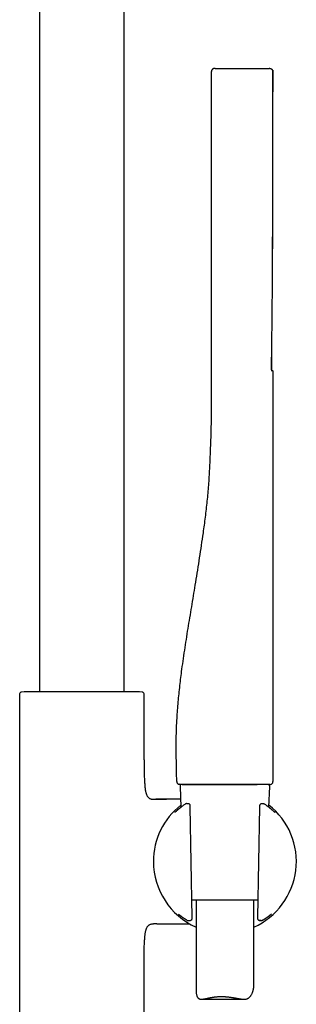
# Model space of a CAD drawing. Header units: millimetres. Extents: x 8 to 891, y 12 to 2057.
# Tile 13 of 15: x 819 to 891, y 1546 to 1802. Entities that reach past the tile are written whole.
import ezdxf

# ---------------------------------------------------------------- set-up
doc = ezdxf.new("R2010")
doc.units = ezdxf.units.MM

msp = doc.modelspace()

# ---------------------------------------------------------------- linework, layer by layer
at = {"color": 7, "linetype": 'Continuous', "lineweight": 30}
for p, q in [((824.4, 1994.72), (824.4, 1627.37)), ((846.4, 1627.37), (846.4, 1994.72)), ((870.05, 1788.9), (884.05, 1788.9)), ((884.24, 1788.9), (884.31, 1788.9)), ((884.71, 1788.75), (884.75, 1788.72)), ((869.04, 1697.9), (869.04, 1788.1)), ((869.04, 1788.1), (869.04, 1788.1)), ((885.04, 1788.1), (885.04, 1788.1)), ((885.04, 1788.1), (885.04, 1785.2)), ((885.04, 1788.1), (885.04, 1788.1)), ((885.04, 1785.2), (885.04, 1785.2)), ((885.04, 1782.9), (885.04, 1782.9)), ((885.04, 1710.4), (885.04, 1604.1)), ((819.25, 1626.82), (819.25, 1512.18)), ((820.4, 1627.37), (819.72, 1627.32)), ((850.41, 1627.37), (820.4, 1627.37)), ((851.09, 1627.32), (850.41, 1627.37)), ((851.55, 1609.72), (851.55, 1626.82)), ((860.06, 1604.1), (860.04, 1604.1)), ((860.92, 1602.88), (861.15, 1597.48)), ((861.42, 1603.4), (871.29, 1603.4)), ((871.29, 1603.4), (880.95, 1603.4)), ((880.94, 1603.4), (880.99, 1603.41)), ((883.94, 1597.48), (884.18, 1602.88)), ((884.17, 1603.4), (884.18, 1603.4)), ((884.32, 1603.4), (884.34, 1603.4)), ((853.98, 1599.55), (854.55, 1599.55)), ((854.55, 1599.55), (857.42, 1599.55)), ((862.28, 1598.3), (862.26, 1598.28)), ((862.3, 1598.31), (862.3, 1598.31)), ((862.64, 1598.4), (862.58, 1598.4)), ((862.58, 1598.4), (862.58, 1598.4)), ((863.33, 1598.27), (863.26, 1598.31)), ((864.07, 1568.94), (863.57, 1597.56)), ((881.53, 1597.56), (881.03, 1568.94)), ((881.87, 1598.32), (881.79, 1598.28)), ((882.16, 1598.39), (882.1, 1598.39)), ((882.46, 1598.39), (882.17, 1598.39)), ((882.5, 1598.39), (882.46, 1598.39)), ((882.8, 1598.31), (882.79, 1598.31)), ((882.97, 1598.19), (882.97, 1598.19)), ((881.11, 1573.4), (863.99, 1573.4)), ((865.05, 1573.4), (865.05, 1549.9)), ((880.05, 1550.83), (880.05, 1573.4)), ((854.55, 1567.25), (853.98, 1567.25)), ((854.87, 1567.25), (854.55, 1567.25)), ((862.74, 1568.18), (862.74, 1568.18)), ((862.97, 1568.1), (862.99, 1568.1)), ((863, 1568.1), (863.01, 1568.1)), ((863.65, 1568.14), (863.75, 1568.17)), ((881.37, 1568.17), (881.47, 1568.13)), ((882.09, 1568.1), (882.09, 1568.1)), ((882.18, 1568.11), (882.19, 1568.11)), ((882.35, 1568.18), (882.36, 1568.18)), ((882.37, 1568.19), (882.5, 1568.27)), ((851.55, 1512.18), (851.55, 1557.08)), ((866.44, 1547.72), (877.53, 1547.72))]:
    msp.add_line(p, q, dxfattribs=at)
at = {"color": 7, "linetype": 'Continuous', "lineweight": 30, "flags": 128}
for points in [[(884.75, 1710.7), (884.75, 1711.24), (884.74, 1712.2), (884.74, 1713.12), (884.74, 1714.02), (884.73, 1714.88), (884.73, 1715.71), (884.73, 1716.51), (884.73, 1716.53)], [(860.74, 1603.4), (860.66, 1603.41), (860.58, 1603.42)]]:
    msp.add_lwpolyline(points, dxfattribs=at)
at = {"color": 7, "linetype": 'Continuous', "lineweight": 30}
for centre, radius, start, end in [((819.75, 1626.82), 0.5, 93.928, 180), ((851.05, 1626.82), 0.5, 0, 86.072), ((860.74, 1604.1), 0.7, 180.3072, 247.4398), ((861.42, 1602.9), 0.5, 90, 182.4813), ((883.68, 1602.9), 0.5, 357.5187, 90), ((884.34, 1604.1), 0.7, 272.2611, 360), ((872.55, 1583.4), 18.56, 127.9696, 180), ((862.58, 1597.9), 0.5, 90, 123.7556), ((862.99, 1597.89), 0.5, 57.5809, 89.0518), ((863.06, 1597.84), 0.5, 1.6103, 57.5809), ((872.55, 1583.4), 18.56, 293.8381, 52.0304), ((882.04, 1597.84), 0.5, 119.282, 178.3057), ((882.11, 1597.89), 0.5, 90.9389, 119.282), ((882.51, 1597.89), 0.5, 56.5683, 91.0345), ((882.68, 1597.78), 0.5, 55.6203, 55.9415), ((885.29, 1595.71), 0.5, 53.9781, 63.0713), ((872.55, 1583.4), 18.56, 180, 246.1619), ((860.87, 1570.11), 0.5, 232.8367, 235.8542), ((884.15, 1570.06), 0.5, 306.1061, 307.4474), ((863.48, 1568.61), 0.5, 270.5884, 290.4221), ((863.57, 1568.64), 0.5, 290.4221, 0.3961), ((881.53, 1568.64), 0.5, 179.6868, 251.8365), ((881.63, 1568.61), 0.5, 251.8365, 269.4168)]:
    msp.add_arc(centre, radius, start, end, dxfattribs=at)
for points, knots in [([(869.78, 1788.9), (869.75, 1788.9), (869.69, 1788.89), (869.6, 1788.87), (869.52, 1788.84), (869.43, 1788.79), (869.34, 1788.73), (869.25, 1788.64), (869.17, 1788.54), (869.1, 1788.42), (869.06, 1788.3), (869.04, 1788.18), (869.04, 1788.13), (869.04, 1788.1)], [0, 0, 0, 0, 0.0759452, 0.1494879, 0.2198371, 0.2863105, 0.4054173, 0.5040469, 0.6017799, 0.7195547, 0.8539731, 0.9259499, 1, 1, 1, 1]), ([(870.05, 1788.9), (870.04, 1788.9), (870.01, 1788.9), (869.97, 1788.9), (869.94, 1788.9), (869.9, 1788.9), (869.88, 1788.9), (869.86, 1788.9), (869.84, 1788.9), (869.84, 1788.9), (869.84, 1788.9)], [0, 0, 0, 0, 0.125368, 0.249318, 0.375001, 0.49781, 0.626643, 0.749651, 0.872274, 1, 1, 1, 1]), ([(884.24, 1788.9), (884.24, 1788.9), (884.23, 1788.9), (884.19, 1788.9), (884.13, 1788.9), (884.08, 1788.9), (884.05, 1788.9)], [0, 0, 0, 0, 0.24997, 0.498441, 0.749976, 1, 1, 1, 1]), ([(884.24, 1788.9), (884.29, 1788.9), (884.33, 1788.9), (884.38, 1788.89), (884.38, 1788.89)], [0, 0, 0, 0, 0.941421, 1, 1, 1, 1]), ([(884.31, 1788.9), (884.33, 1788.9), (884.41, 1788.89), (884.54, 1788.85), (884.68, 1788.78), (884.76, 1788.71), (884.8, 1788.67)], [0, 0, 0, 0, 0.144662, 0.421773, 0.710405, 1, 1, 1, 1]), ([(885.02, 1788.1), (885.02, 1788.12), (885.03, 1788.18), (885.02, 1788.27), (885, 1788.35), (884.97, 1788.44), (884.92, 1788.52), (884.87, 1788.6), (884.81, 1788.67), (884.76, 1788.71), (884.74, 1788.73)], [0, 0, 0, 0, 0.115214, 0.234498, 0.357349, 0.483148, 0.611163, 0.74057, 0.870485, 1, 1, 1, 1]), ([(884.87, 1732.4), (884.87, 1732.61), (884.88, 1733.07), (884.88, 1733.79), (884.89, 1734.57), (884.89, 1735.37), (884.9, 1736.2), (884.9, 1737.04), (884.91, 1737.9), (884.91, 1738.79), (884.92, 1739.92), (884.93, 1741.29), (884.94, 1742.86), (884.95, 1744.42), (884.96, 1745.96), (884.97, 1747.49), (884.97, 1749), (884.98, 1750.49), (884.98, 1751.95), (884.99, 1753.38), (884.99, 1754.78), (885, 1756.12), (885, 1757.39), (885, 1758.6), (885, 1759.56), (885, 1760.26), (885.01, 1760.71), (885.01, 1761.16), (885.01, 1761.6), (885.01, 1762.05), (885.01, 1762.5), (885.01, 1762.99), (885.01, 1763.5), (885.01, 1764.03), (885.01, 1764.6), (885.01, 1765.2), (885.01, 1765.86), (885.01, 1766.6), (885.02, 1767.41), (885.02, 1768.26), (885.02, 1769.11), (885.02, 1769.94), (885.02, 1770.76), (885.02, 1771.6), (885.02, 1772.48), (885.02, 1773.38), (885.02, 1774.37), (885.02, 1775.45), (885.02, 1776.63), (885.02, 1777.84), (885.02, 1779.05), (885.02, 1780.25), (885.02, 1781.44), (885.02, 1782.65), (885.03, 1783.9), (885.03, 1785.19), (885.03, 1786.5), (885.03, 1787.48), (885.03, 1788.01), (885.03, 1788.1)], [0, 0, 0, 0, 0.011437, 0.024977, 0.038968, 0.053412, 0.06831, 0.083382, 0.098893, 0.114843, 0.131106, 0.159875, 0.188218, 0.216137, 0.24363, 0.271245, 0.298418, 0.325149, 0.351411, 0.377095, 0.402188, 0.426691, 0.44898, 0.470756, 0.49202, 0.500233, 0.508368, 0.516423, 0.5244, 0.532297, 0.540414, 0.549045, 0.558193, 0.567855, 0.578033, 0.588725, 0.599933, 0.613805, 0.628391, 0.643694, 0.659712, 0.673864, 0.688532, 0.703715, 0.719413, 0.735626, 0.752355, 0.772732, 0.793825, 0.815634, 0.838158, 0.858874, 0.88016, 0.902017, 0.924445, 0.947443, 0.971011, 0.99515, 1, 1, 1, 1]), ([(884.93, 1788.5), (884.95, 1788.47), (885, 1788.39), (885.03, 1788.25), (885.04, 1788.15), (885.04, 1788.1)], [0, 0, 0, 0, 0.2740012, 0.6475565, 1, 1, 1, 1]), ([(885.03, 1788.24), (885.03, 1788.24), (885.04, 1788.19), (885.04, 1788.15), (885.04, 1788.1)], [0, 0, 0, 0, 0.0691161, 1, 1, 1, 1]), ([(885.03, 1785.11), (885.03, 1785.26), (885.03, 1785.83), (885.03, 1786.83), (885.03, 1787.68), (885.03, 1788.1)], [0, 0, 0, 0, 0.154636, 0.57171, 1, 1, 1, 1]), ([(885.03, 1785.11), (885.03, 1785.12), (885.04, 1785.15), (885.04, 1785.18), (885.04, 1785.2)], [0, 0, 0, 0, 0.372869, 1, 1, 1, 1]), ([(885.04, 1785.2), (885.04, 1785.18), (885.04, 1785.15), (885.03, 1785.12), (885.03, 1785.11)], [0, 0, 0, 0, 0.618396, 1, 1, 1, 1]), ([(885.04, 1785.2), (885.04, 1785.19), (885.04, 1785.19), (885.04, 1785.13), (885.04, 1785.03), (885.04, 1784.9), (885.04, 1784.73), (885.04, 1784.53), (885.04, 1784.3), (885.04, 1784.05), (885.04, 1783.78), (885.04, 1783.5), (885.04, 1783.2), (885.04, 1783), (885.04, 1782.9)], [0, 0, 0, 0, 0.083333, 0.166666, 0.249999, 0.333332, 0.416665, 0.499998, 0.583332, 0.666665, 0.749999, 0.833332, 0.916666, 1, 1, 1, 1]), ([(884.68, 1712.55), (884.68, 1712.67), (884.68, 1713.03), (884.69, 1713.63), (884.7, 1714.34), (884.71, 1715.01), (884.72, 1715.65), (884.73, 1716.26), (884.73, 1716.83), (884.74, 1717.37), (884.75, 1717.88), (884.75, 1718.36), (884.76, 1718.81), (884.76, 1719.23), (884.77, 1719.62), (884.77, 1719.98), (884.78, 1720.32), (884.78, 1721.02), (884.8, 1722.09), (884.81, 1723.54), (884.84, 1725.84), (884.87, 1728.99), (884.9, 1733.21), (884.93, 1737.69), (884.96, 1742.42), (884.98, 1747.59), (885, 1753.18), (885.02, 1759.2), (885.02, 1763.55), (885.03, 1766.22), (885.03, 1767.22), (885.03, 1768.21), (885.03, 1769.19), (885.03, 1770.16), (885.03, 1771.08), (885.03, 1771.98), (885.03, 1772.66), (885.03, 1773.14), (885.03, 1773.45), (885.03, 1773.79), (885.03, 1774.15), (885.03, 1774.55), (885.03, 1774.97), (885.03, 1775.4), (885.03, 1775.86), (885.03, 1776.34), (885.04, 1776.85), (885.04, 1777.41), (885.04, 1778.02), (885.04, 1778.68), (885.04, 1779.37), (885.04, 1780.1), (885.04, 1780.86), (885.04, 1781.65), (885.04, 1782.34), (885.04, 1782.76), (885.04, 1782.9)], [0, 0, 0, 0, 0.004995, 0.01553, 0.025606, 0.035223, 0.044381, 0.052928, 0.061032, 0.068693, 0.075911, 0.08282, 0.089267, 0.095253, 0.100778, 0.105841, 0.110619, 0.115416, 0.135658, 0.156314, 0.177342, 0.233839, 0.290336, 0.357594, 0.424852, 0.492108, 0.577706, 0.663303, 0.748899, 0.763022, 0.777145, 0.791269, 0.805362, 0.819062, 0.832264, 0.844968, 0.857174, 0.861164, 0.865539, 0.870336, 0.875555, 0.881195, 0.887257, 0.893359, 0.899836, 0.906687, 0.913914, 0.921515, 0.930441, 0.939834, 0.949695, 0.960022, 0.970816, 0.982077, 0.993805, 1, 1, 1, 1]), ([(884.87, 1732.4), (884.88, 1732.9), (884.9, 1734.91), (884.93, 1738.45), (884.96, 1742.99), (884.99, 1748.27), (885.01, 1754.29), (885.02, 1760.39), (885.03, 1764.23), (885.03, 1765.81)], [0, 0, 0, 0, 0.045105, 0.181058, 0.317013, 0.452972, 0.655298, 0.857629, 1, 1, 1, 1]), ([(884.72, 1710.51), (884.72, 1710.51), (884.72, 1710.51), (884.72, 1710.52), (884.72, 1710.55), (884.71, 1710.59), (884.71, 1710.66), (884.7, 1710.76), (884.69, 1710.89), (884.69, 1711.06), (884.68, 1711.24), (884.68, 1711.44), (884.68, 1711.65), (884.68, 1711.87), (884.68, 1712.1), (884.68, 1712.32), (884.68, 1712.48), (884.68, 1712.55)], [0, 0, 0, 0, 0.005552, 0.045379, 0.092492, 0.146455, 0.205604, 0.268158, 0.353749, 0.438654, 0.52225, 0.604723, 0.686259, 0.76705, 0.847293, 0.927182, 1, 1, 1, 1]), ([(884.75, 1710.7), (884.75, 1710.7), (884.75, 1710.7), (884.74, 1710.7), (884.72, 1710.7), (884.7, 1710.7)], [0, 0, 0, 0, 0.143219, 0.429659, 1, 1, 1, 1]), ([(884.75, 1710.7), (884.77, 1710.7), (884.83, 1710.69), (884.91, 1710.65), (884.98, 1710.59), (885.03, 1710.5), (885.04, 1710.43), (885.04, 1710.4)], [0, 0, 0, 0, 0.176742, 0.366796, 0.562917, 0.78966, 1, 1, 1, 1]), ([(860.04, 1604.1), (860.03, 1604.72), (860.02, 1605.95), (859.98, 1607.8), (859.95, 1609.65), (859.91, 1611.49), (859.9, 1613.32), (859.91, 1615.13), (859.95, 1616.92), (860.02, 1618.72), (860.12, 1620.62), (860.26, 1622.63), (860.43, 1624.76), (860.64, 1626.88), (860.87, 1628.99), (861.12, 1631.1), (861.42, 1633.45), (861.79, 1636.04), (862.21, 1638.85), (862.65, 1641.67), (863.11, 1644.49), (863.58, 1647.3), (864.05, 1650.12), (864.52, 1652.94), (865, 1655.88), (865.5, 1658.94), (866, 1662.13), (866.49, 1665.34), (866.9, 1668.17), (867.24, 1670.61), (867.5, 1672.66), (867.75, 1674.72), (867.98, 1676.79), (868.18, 1678.87), (868.35, 1680.96), (868.5, 1683.06), (868.62, 1685.17), (868.72, 1687.29), (868.8, 1689.27), (868.87, 1691.11), (868.94, 1692.8), (868.99, 1694.5), (869.03, 1696.2), (869.04, 1697.33), (869.04, 1697.9)], [0, 0, 0, 0, 0.01966, 0.039265, 0.058817, 0.078317, 0.097771, 0.116836, 0.135869, 0.154875, 0.173859, 0.196436, 0.218995, 0.24154, 0.264076, 0.286608, 0.309139, 0.339318, 0.369505, 0.399705, 0.42992, 0.460154, 0.490408, 0.520694, 0.551031, 0.585102, 0.619302, 0.653664, 0.688212, 0.710025, 0.731915, 0.753883, 0.775933, 0.798065, 0.820286, 0.842598, 0.86501, 0.887525, 0.910145, 0.927993, 0.945904, 0.963877, 0.981909, 1, 1, 1, 1]), ([(851.55, 1609.72), (851.56, 1609.29), (851.56, 1608.42), (851.57, 1607.13), (851.6, 1606.06), (851.63, 1605.23), (851.65, 1604.64), (851.68, 1604.07), (851.72, 1603.5), (851.76, 1602.97), (851.81, 1602.46), (851.88, 1601.99), (851.95, 1601.59), (852.03, 1601.24), (852.12, 1600.96), (852.21, 1600.69), (852.33, 1600.45), (852.46, 1600.24), (852.61, 1600.05), (852.79, 1599.89), (852.98, 1599.77), (853.2, 1599.67), (853.44, 1599.6), (853.7, 1599.56), (853.88, 1599.56), (853.98, 1599.55)], [0, 0, 0, 0, 0.114315, 0.229333, 0.343376, 0.396317, 0.448496, 0.499726, 0.549712, 0.59807, 0.641999, 0.683801, 0.723215, 0.751082, 0.777431, 0.802259, 0.825631, 0.847699, 0.868724, 0.889126, 0.909441, 0.93022, 0.951966, 0.975109, 1, 1, 1, 1]), ([(860.05, 1604.11), (860.06, 1604.06), (860.06, 1603.96), (860.11, 1603.83), (860.16, 1603.72), (860.22, 1603.65), (860.27, 1603.59), (860.32, 1603.55), (860.36, 1603.52), (860.4, 1603.5), (860.43, 1603.48), (860.47, 1603.46), (860.5, 1603.45), (860.54, 1603.43), (860.59, 1603.42), (860.63, 1603.41), (860.66, 1603.41), (860.68, 1603.41)], [0, 0, 0, 0, 0.110987, 0.210133, 0.293073, 0.357432, 0.40962, 0.453109, 0.487807, 0.517455, 0.550103, 0.588588, 0.634602, 0.689104, 0.775873, 0.879391, 1, 1, 1, 1]), ([(872.54, 1603.4), (872.32, 1603.4), (871.89, 1603.4), (871.24, 1603.4), (870.6, 1603.4), (869.96, 1603.4), (869.33, 1603.4), (868.71, 1603.4), (868.12, 1603.4), (867.53, 1603.4), (866.95, 1603.4), (866.39, 1603.4), (865.84, 1603.4), (865.32, 1603.4), (864.81, 1603.4), (864.33, 1603.4), (863.87, 1603.4), (863.44, 1603.4), (863.04, 1603.4), (862.67, 1603.4), (862.33, 1603.4), (862.01, 1603.4), (861.73, 1603.4), (861.49, 1603.4), (861.28, 1603.4), (861.11, 1603.4), (860.98, 1603.4), (860.87, 1603.4), (860.8, 1603.4), (860.75, 1603.4), (860.74, 1603.4), (860.74, 1603.4)], [0, 0, 0, 0, 0.035121, 0.070245, 0.105368, 0.140492, 0.175616, 0.210113, 0.24461, 0.279106, 0.313602, 0.348802, 0.384002, 0.419201, 0.4544, 0.489599, 0.524798, 0.559998, 0.595197, 0.630397, 0.665597, 0.700798, 0.735998, 0.771199, 0.8064, 0.838668, 0.870936, 0.903203, 0.935469, 0.967735, 1, 1, 1, 1]), ([(880.94, 1603.4), (880.8, 1603.4), (880.53, 1603.4), (880.08, 1603.4), (879.62, 1603.4), (879.14, 1603.4), (878.65, 1603.4), (878.15, 1603.4), (877.64, 1603.4), (877.11, 1603.4), (876.54, 1603.4), (875.92, 1603.4), (875.26, 1603.4), (874.59, 1603.4), (873.91, 1603.4), (873.23, 1603.4), (872.77, 1603.4), (872.54, 1603.4)], [0, 0, 0, 0, 0.062719, 0.12544, 0.188161, 0.250883, 0.313606, 0.375208, 0.436809, 0.49841, 0.560011, 0.633342, 0.706674, 0.780006, 0.853338, 0.92667, 1, 1, 1, 1]), ([(882.37, 1603.4), (882.25, 1603.4), (882.01, 1603.4), (881.65, 1603.4), (881.29, 1603.4), (881.06, 1603.4), (880.94, 1603.4)], [0, 0, 0, 0, 0.28, 0.559996, 0.78, 1, 1, 1, 1]), ([(880.99, 1603.41), (881.09, 1603.41), (881.31, 1603.41), (881.61, 1603.41), (881.9, 1603.41), (882.17, 1603.41), (882.41, 1603.41), (882.64, 1603.41), (882.86, 1603.41), (883.07, 1603.41), (883.24, 1603.41), (883.4, 1603.41), (883.51, 1603.41), (883.61, 1603.41), (883.68, 1603.41), (883.74, 1603.41), (883.81, 1603.41), (883.89, 1603.4), (883.96, 1603.4), (884.03, 1603.4), (884.1, 1603.4), (884.17, 1603.4), (884.24, 1603.4), (884.29, 1603.4), (884.33, 1603.4), (884.36, 1603.4), (884.37, 1603.4), (884.37, 1603.4)], [0, 0, 0, 0, 0.048072, 0.10015, 0.150112, 0.197956, 0.243676, 0.28727, 0.336772, 0.383204, 0.426565, 0.466852, 0.504062, 0.52828, 0.550991, 0.573312, 0.598042, 0.625316, 0.655132, 0.68749, 0.72239, 0.761679, 0.803758, 0.848629, 0.896292, 0.946748, 1, 1, 1, 1]), ([(884.18, 1603.4), (884.14, 1603.4), (884.08, 1603.4), (883.98, 1603.4), (883.86, 1603.4), (883.73, 1603.4), (883.58, 1603.4), (883.42, 1603.4), (883.26, 1603.4), (883.1, 1603.4), (882.95, 1603.4), (882.78, 1603.4), (882.59, 1603.4), (882.45, 1603.4), (882.37, 1603.4)], [0, 0, 0, 0, 0.099736, 0.193614, 0.281741, 0.375581, 0.468047, 0.55723, 0.629432, 0.704259, 0.770953, 0.832923, 0.90927, 1, 1, 1, 1]), ([(884.34, 1603.4), (884.34, 1603.4), (884.33, 1603.4), (884.3, 1603.4), (884.24, 1603.4), (884.2, 1603.4), (884.18, 1603.4)], [0, 0, 0, 0, 0.280003, 0.559999, 0.780001, 1, 1, 1, 1]), ([(861.06, 1599.55), (860.94, 1599.55), (860.6, 1599.55), (860.05, 1599.55), (859.44, 1599.55), (858.85, 1599.55), (858.29, 1599.55), (857.75, 1599.55), (857.23, 1599.55), (856.72, 1599.55), (856.23, 1599.55), (855.86, 1599.55), (855.63, 1599.55), (855.52, 1599.55), (855.39, 1599.55), (855.23, 1599.55), (855.04, 1599.55), (854.83, 1599.55), (854.67, 1599.55), (854.59, 1599.55)], [0, 0, 0, 0, 0.0589811, 0.1576556, 0.2520127, 0.3436209, 0.4307892, 0.5140984, 0.5936534, 0.6694521, 0.7485142, 0.8232026, 0.8393711, 0.8557953, 0.8759046, 0.9003794, 0.92922, 0.9624268, 1, 1, 1, 1]), ([(861.2, 1597.51), (861.15, 1597.48), (861.06, 1597.41), (860.93, 1597.3), (860.8, 1597.2), (860.67, 1597.09), (860.55, 1596.99), (860.44, 1596.9), (860.33, 1596.81), (860.23, 1596.72), (860.14, 1596.64), (860.05, 1596.57), (859.97, 1596.5), (859.9, 1596.43), (859.83, 1596.37), (859.77, 1596.32), (859.72, 1596.27), (859.67, 1596.23), (859.63, 1596.2), (859.6, 1596.17), (859.58, 1596.15), (859.56, 1596.14), (859.55, 1596.14), (859.55, 1596.13), (859.55, 1596.13)], [0, 0, 0, 0, 0.043668, 0.092559, 0.141645, 0.190871, 0.240178, 0.28949, 0.338714, 0.38777, 0.436566, 0.485002, 0.532962, 0.580343, 0.628212, 0.67722, 0.726289, 0.774958, 0.822719, 0.864234, 0.908112, 0.945554, 0.978817, 1, 1, 1, 1]), ([(862.25, 1598.28), (862.16, 1598.21), (861.96, 1598.08), (861.67, 1597.87), (861.4, 1597.67), (861.25, 1597.56), (861.19, 1597.51)], [0, 0, 0, 0, 0.2416091, 0.5221107, 0.8030248, 1, 1, 1, 1]), ([(862.64, 1598.4), (862.64, 1598.4), (862.64, 1598.4), (862.64, 1598.4), (862.63, 1598.4)], [0, 0, 0, 0, 0.6332306, 1, 1, 1, 1]), ([(862.83, 1598.39), (862.8, 1598.39), (862.73, 1598.39), (862.67, 1598.4), (862.64, 1598.4)], [0, 0, 0, 0, 0.537963, 1, 1, 1, 1]), ([(863, 1598.39), (862.98, 1598.39), (862.93, 1598.39), (862.87, 1598.39), (862.83, 1598.39)], [0, 0, 0, 0, 0.279561, 1, 1, 1, 1]), ([(863.57, 1597.56), (863.57, 1597.57), (863.57, 1597.6), (863.57, 1597.67), (863.56, 1597.74), (863.56, 1597.81), (863.56, 1597.85), (863.56, 1597.86)], [0, 0, 0, 0, 0.067283, 0.333957, 0.600086, 0.863888, 1, 1, 1, 1]), ([(881.54, 1597.86), (881.54, 1597.84), (881.53, 1597.8), (881.53, 1597.72), (881.53, 1597.65), (881.53, 1597.59), (881.53, 1597.56), (881.53, 1597.56)], [0, 0, 0, 0, 0.213431, 0.465851, 0.725047, 0.988196, 1, 1, 1, 1]), ([(882.96, 1598.2), (882.93, 1598.22), (882.88, 1598.25), (882.82, 1598.29), (882.8, 1598.31)], [0, 0, 0, 0, 0.54243, 1, 1, 1, 1]), ([(883.03, 1598.15), (883.02, 1598.16), (883, 1598.17), (882.99, 1598.18), (882.98, 1598.18)], [0, 0, 0, 0, 0.637766, 1, 1, 1, 1]), ([(883.71, 1597.66), (883.67, 1597.69), (883.54, 1597.79), (883.31, 1597.95), (883.12, 1598.09), (883.04, 1598.15)], [0, 0, 0, 0, 0.193379, 0.640943, 1, 1, 1, 1]), ([(885.54, 1596.13), (885.54, 1596.13), (885.54, 1596.13), (885.54, 1596.14), (885.53, 1596.15), (885.51, 1596.16), (885.48, 1596.18), (885.45, 1596.21), (885.41, 1596.25), (885.36, 1596.29), (885.3, 1596.34), (885.24, 1596.39), (885.17, 1596.45), (885.1, 1596.52), (885.01, 1596.59), (884.92, 1596.67), (884.83, 1596.75), (884.73, 1596.84), (884.62, 1596.93), (884.51, 1597.03), (884.39, 1597.13), (884.26, 1597.23), (884.13, 1597.34), (883.98, 1597.45), (883.85, 1597.56), (883.75, 1597.63), (883.71, 1597.66)], [0, 0, 0, 0, 0.010409, 0.038324, 0.070427, 0.106515, 0.14605, 0.188313, 0.232528, 0.275748, 0.320133, 0.365255, 0.410848, 0.45673, 0.502781, 0.548928, 0.595126, 0.641355, 0.686306, 0.731571, 0.777116, 0.822907, 0.868915, 0.915111, 0.961468, 1, 1, 1, 1]), ([(860.47, 1569.78), (860.47, 1569.78), (860.47, 1569.78), (860.47, 1569.78), (860.49, 1569.77), (860.51, 1569.75), (860.54, 1569.73), (860.56, 1569.71), (860.57, 1569.71)], [0, 0, 0, 0, 0.092064, 0.24844, 0.3978, 0.578465, 0.78731, 1, 1, 1, 1]), ([(860.59, 1569.69), (860.6, 1569.69), (860.6, 1569.69), (860.62, 1569.67), (860.65, 1569.65), (860.68, 1569.63), (860.72, 1569.6), (860.77, 1569.56), (860.83, 1569.52), (860.89, 1569.47), (860.96, 1569.41), (861.04, 1569.35), (861.13, 1569.29), (861.22, 1569.22), (861.32, 1569.14), (861.43, 1569.07), (861.55, 1568.98), (861.67, 1568.9), (861.8, 1568.8), (861.93, 1568.71), (862.07, 1568.61), (862.22, 1568.51), (862.38, 1568.41), (862.5, 1568.33), (862.56, 1568.29), (862.57, 1568.29)], [0, 0, 0, 0, 0.013591, 0.051756, 0.093229, 0.137092, 0.176422, 0.217595, 0.26406, 0.311469, 0.359461, 0.4077, 0.455881, 0.503486, 0.551303, 0.599312, 0.647538, 0.696018, 0.744799, 0.793945, 0.842702, 0.892178, 0.942226, 0.992706, 1, 1, 1, 1]), ([(882.5, 1568.27), (882.5, 1568.27), (882.56, 1568.3), (882.67, 1568.38), (882.83, 1568.48), (882.99, 1568.59), (883.13, 1568.69), (883.27, 1568.78), (883.4, 1568.87), (883.52, 1568.96), (883.64, 1569.05), (883.75, 1569.13), (883.85, 1569.2), (883.95, 1569.27), (884.04, 1569.34), (884.12, 1569.4), (884.19, 1569.46), (884.26, 1569.51), (884.32, 1569.56), (884.37, 1569.6), (884.41, 1569.63), (884.44, 1569.64), (884.45, 1569.65), (884.45, 1569.65)], [0, 0, 0, 0, 0.001941, 0.057841, 0.113536, 0.16884, 0.223578, 0.277588, 0.330487, 0.384052, 0.437333, 0.49039, 0.543273, 0.596025, 0.648638, 0.700931, 0.753699, 0.806494, 0.858973, 0.910768, 0.954472, 0.999241, 1, 1, 1, 1]), ([(884.46, 1569.66), (884.47, 1569.67), (884.5, 1569.69), (884.52, 1569.71), (884.53, 1569.72)], [0, 0, 0, 0, 0.634891, 1, 1, 1, 1]), ([(884.53, 1569.71), (884.54, 1569.72), (884.57, 1569.74), (884.6, 1569.77), (884.63, 1569.79), (884.66, 1569.81), (884.67, 1569.82), (884.67, 1569.82), (884.67, 1569.82), (884.67, 1569.82)], [0, 0, 0, 0, 0.16966, 0.38263, 0.568211, 0.728359, 0.863648, 0.975152, 1, 1, 1, 1]), ([(884.56, 1569.74), (884.55, 1569.73), (884.54, 1569.72), (884.53, 1569.72), (884.53, 1569.72)], [0, 0, 0, 0, 0.760472, 1, 1, 1, 1]), ([(851.55, 1557.08), (851.56, 1557.52), (851.56, 1558.38), (851.57, 1559.68), (851.6, 1560.75), (851.63, 1561.57), (851.65, 1562.16), (851.68, 1562.74), (851.72, 1563.31), (851.76, 1563.84), (851.81, 1564.35), (851.88, 1564.81), (851.95, 1565.22), (852.03, 1565.56), (852.12, 1565.85), (852.21, 1566.12), (852.33, 1566.36), (852.46, 1566.57), (852.61, 1566.76), (852.79, 1566.91), (852.98, 1567.04), (853.2, 1567.14), (853.44, 1567.21), (853.7, 1567.25), (853.88, 1567.25), (853.98, 1567.25)], [0, 0, 0, 0, 0.114317, 0.229337, 0.34338, 0.396322, 0.448501, 0.49973, 0.549716, 0.598073, 0.642001, 0.683803, 0.723215, 0.751082, 0.77743, 0.802257, 0.825629, 0.847696, 0.868722, 0.889124, 0.909439, 0.930219, 0.951965, 0.975108, 1, 1, 1, 1]), ([(854.87, 1567.25), (854.94, 1567.25), (855.07, 1567.25), (855.26, 1567.25), (855.42, 1567.25), (855.57, 1567.25), (855.85, 1567.25), (856.25, 1567.25), (856.78, 1567.25), (857.3, 1567.25), (857.83, 1567.25), (858.35, 1567.25), (858.91, 1567.25), (859.47, 1567.25), (860.04, 1567.25), (860.61, 1567.25), (861.21, 1567.25), (861.83, 1567.25), (862.35, 1567.25), (862.75, 1567.25), (863.02, 1567.25), (863.23, 1567.25), (863.36, 1567.25), (863.42, 1567.25)], [0, 0, 0, 0, 0.025224, 0.047561, 0.067084, 0.083924, 0.099899, 0.164173, 0.22385, 0.286789, 0.345841, 0.407585, 0.472136, 0.539899, 0.604305, 0.671365, 0.741064, 0.813382, 0.888238, 0.923509, 0.954687, 0.981791, 1, 1, 1, 1]), ([(862.57, 1568.29), (862.62, 1568.25), (862.67, 1568.22), (862.73, 1568.18), (862.74, 1568.18)], [0, 0, 0, 0, 0.89615, 1, 1, 1, 1]), ([(862.73, 1568.18), (862.74, 1568.18), (862.77, 1568.16), (862.82, 1568.13), (862.89, 1568.12), (862.91, 1568.11)], [0, 0, 0, 0, 0.024442, 0.545921, 1, 1, 1, 1]), ([(862.91, 1568.11), (862.93, 1568.11), (862.94, 1568.1), (862.96, 1568.1), (862.97, 1568.1), (862.97, 1568.1)], [0, 0, 0, 0, 0.457884, 0.839791, 1, 1, 1, 1]), ([(863, 1568.1), (863, 1568.1), (863, 1568.1), (863.01, 1568.1), (863.01, 1568.1)], [0, 0, 0, 0, 0.7865594, 1, 1, 1, 1]), ([(863.01, 1568.1), (863.08, 1568.1), (863.24, 1568.11), (863.4, 1568.11), (863.48, 1568.11)], [0, 0, 0, 0, 0.49975, 1, 1, 1, 1]), ([(864.07, 1568.75), (864.07, 1568.76), (864.07, 1568.8), (864.07, 1568.86), (864.07, 1568.91), (864.07, 1568.94)], [0, 0, 0, 0, 0.2042911, 0.6102644, 1, 1, 1, 1]), ([(864.07, 1568.65), (864.07, 1568.67), (864.07, 1568.7), (864.07, 1568.73), (864.07, 1568.75)], [0, 0, 0, 0, 0.654516, 1, 1, 1, 1]), ([(881.03, 1568.94), (881.03, 1568.93), (881.03, 1568.9), (881.03, 1568.83), (881.03, 1568.75), (881.03, 1568.69), (881.03, 1568.66), (881.03, 1568.65)], [0, 0, 0, 0, 0.081699, 0.350286, 0.617661, 0.882808, 1, 1, 1, 1]), ([(881.98, 1568.14), (881.97, 1568.14), (881.96, 1568.14), (881.92, 1568.14), (881.86, 1568.14), (881.78, 1568.14), (881.66, 1568.14), (881.57, 1568.14), (881.53, 1568.14)], [0, 0, 0, 0, 0.072327, 0.177618, 0.331555, 0.489606, 0.741945, 1, 1, 1, 1]), ([(881.63, 1568.11), (881.71, 1568.11), (881.86, 1568.11), (882.01, 1568.1), (882.09, 1568.1)], [0, 0, 0, 0, 0.4997566, 1, 1, 1, 1]), ([(882.09, 1568.1), (882.09, 1568.1), (882.12, 1568.1), (882.15, 1568.11), (882.18, 1568.11)], [0, 0, 0, 0, 0.020308, 1, 1, 1, 1]), ([(882.36, 1568.18), (882.36, 1568.18), (882.33, 1568.16), (882.28, 1568.13), (882.22, 1568.12), (882.19, 1568.11)], [0, 0, 0, 0, 0.025603, 0.569814, 1, 1, 1, 1]), ([(865.05, 1549.9), (865.05, 1549.89), (865.05, 1549.8), (865.06, 1549.64), (865.08, 1549.4), (865.11, 1549.17), (865.16, 1548.94), (865.22, 1548.71), (865.29, 1548.5), (865.38, 1548.3), (865.47, 1548.16), (865.56, 1548.05), (865.63, 1547.98), (865.7, 1547.92), (865.8, 1547.85), (865.95, 1547.79), (866.14, 1547.74), (866.35, 1547.72), (866.56, 1547.72), (866.75, 1547.74), (866.93, 1547.76), (867.11, 1547.79), (867.3, 1547.82), (867.5, 1547.86), (867.7, 1547.9), (867.92, 1547.95), (868.14, 1547.99), (868.36, 1548.04), (868.6, 1548.09), (868.84, 1548.13), (869.09, 1548.18), (869.35, 1548.22), (869.61, 1548.26), (869.88, 1548.3), (870.18, 1548.34), (870.53, 1548.37), (870.91, 1548.4), (871.3, 1548.42), (871.57, 1548.42), (871.7, 1548.42)], [0, 0, 0, 0, 0.005077, 0.038204, 0.071333, 0.104877, 0.138418, 0.172177, 0.20593, 0.238852, 0.271947, 0.288863, 0.305778, 0.32287, 0.339963, 0.372908, 0.406158, 0.440231, 0.474534, 0.497761, 0.520988, 0.544395, 0.567802, 0.591673, 0.615545, 0.63955, 0.663556, 0.688054, 0.712551, 0.737183, 0.761816, 0.786882, 0.811948, 0.837175, 0.862403, 0.896506, 0.930723, 0.965299, 1, 1, 1, 1]), ([(871.7, 1548.42), (871.8, 1548.42), (872, 1548.42), (872.3, 1548.41), (872.6, 1548.39), (872.9, 1548.37), (873.2, 1548.34), (873.5, 1548.31), (873.81, 1548.27), (874.11, 1548.23), (874.4, 1548.19), (874.68, 1548.14), (874.96, 1548.09), (875.24, 1548.04), (875.52, 1547.99), (875.79, 1547.94), (876.06, 1547.89), (876.37, 1547.84), (876.7, 1547.79), (877.07, 1547.74), (877.36, 1547.72), (877.59, 1547.72), (877.78, 1547.73), (877.99, 1547.75), (878.21, 1547.8), (878.43, 1547.87), (878.63, 1547.96), (878.81, 1548.09), (878.97, 1548.23), (879.12, 1548.4), (879.26, 1548.59), (879.39, 1548.81), (879.52, 1549.04), (879.63, 1549.28), (879.73, 1549.53), (879.82, 1549.77), (879.89, 1550.01), (879.95, 1550.24), (880, 1550.45), (880.04, 1550.65), (880.05, 1550.77), (880.05, 1550.82), (880.05, 1550.83)], [0, 0, 0, 0, 0.0219979, 0.0439958, 0.0661703, 0.0883449, 0.1110574, 0.1337701, 0.1566577, 0.1795456, 0.2015377, 0.2235301, 0.2456598, 0.2677896, 0.290334, 0.3128783, 0.3355691, 0.3582594, 0.3910201, 0.4239246, 0.4573534, 0.4741892, 0.4910242, 0.5157451, 0.5406112, 0.5659952, 0.5915891, 0.6163168, 0.6412122, 0.6665179, 0.6919226, 0.7213262, 0.7507346, 0.780343, 0.8099523, 0.8399405, 0.8699255, 0.9001954, 0.930455, 0.961996, 0.9937842, 1, 1, 1, 1])]:
    msp.add_open_spline(points, degree=3, knots=knots, dxfattribs=at)

doc.saveas('drawing.dxf')
